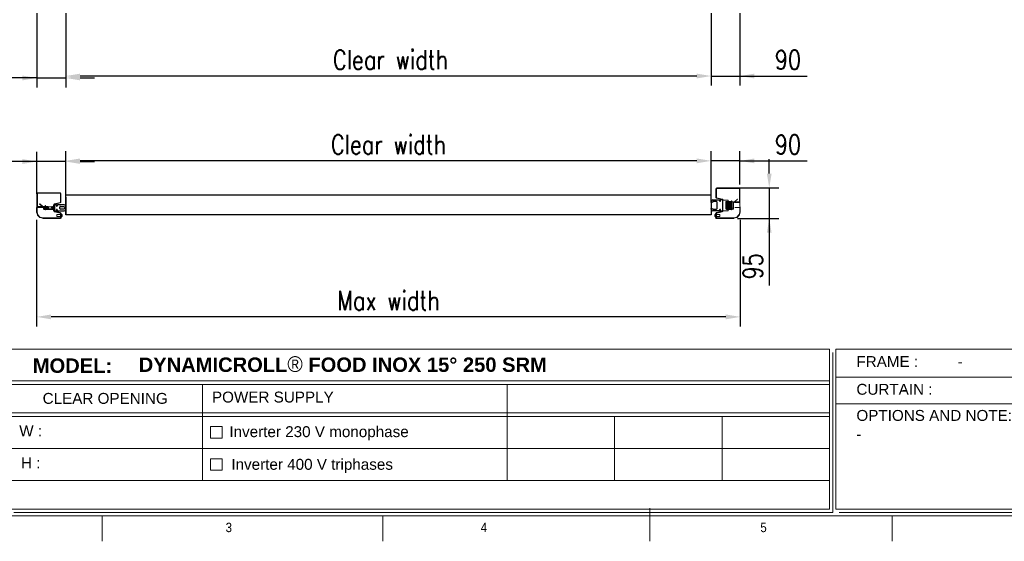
# Model space of a CAD drawing. Header units: millimetres. Extents: x 106533 to 120455, y 95328 to 100331.
# Tile 6 of 8: x 115044 to 118121, y 95529 to 97158. Entities that reach past the tile are written whole.
import ezdxf

# ---------------------------------------------------------------- set-up
doc = ezdxf.new("R2010")
doc.units = ezdxf.units.MM
doc.layers.add('Disegno', color=1, linetype='Continuous')
doc.layers.add('FORMAT', color=7, linetype='Continuous')
doc.styles.add('NYIP', font='romans.shx', dxfattribs={"width": 0.8})
doc.styles.add('SLDTEXTSTYLE0', font='GOTHIC.TTF', dxfattribs={"width": 0.913})
doc.styles.get("Standard").update_dxf_attribs({"font": 'arial.ttf'})
doc.dimstyles.new('STANDARD35', dxfattribs={"dimscale": 35, "dimtxt": 2, "dimasz": 1.5, "dimexe": 1, "dimexo": 1, "dimgap": 0.7, "dimtad": 1, "dimdec": 0, "dimdsep": 46, "dimtxsty": 'NYIP', "dimcen": 0, "dimclrd": 1, "dimclre": 1, "dimclrt": 2, "dimadec": 0, "dimazin": 0, "dimtfac": 1, "dimtdec": 0, "dimtix": 1, "dimtmove": 0, "dimatfit": 3, "dimfxl": 0, "dimtvp": 1, "dimtolj": 1, "dimtzin": 0, "dimarcsym": 0})

# ---------------------------------------------------------------- blocks, each defined once
blk = doc.blocks.new('A$C7C9C4F3F')
at = {"layer": 'FORMAT', "color": 7, "lineweight": 5}
for p, q in [((8295, 0), (8295, 258.3)), ((199.3, 199.3), (16199.3, 199.3)), ((4017.9, 199.3), (4017.9, 0)), ((6210.3, 0), (6210.3, 199.3)), ((10188.3, 0), (10188.3, 199.3))]:
    blk.add_line(p, q, dxfattribs=at)
at = {"color": 7, "lineweight": 5, "char_height": 73.8, "attachment_point": 1, "style": 'SLDTEXTSTYLE0'}
for s, insert in [('3', (4981.2, 145.3)), ('4', (6974.3, 145.3))]:
    blk.add_mtext(s, dxfattribs=dict(at, insert=insert))
at = {"layer": 'FORMAT', "color": 7, "lineweight": 5, "insert": (9158.6, 145.3), "char_height": 73.8, "attachment_point": 1, "style": 'SLDTEXTSTYLE0'}
blk.add_mtext('5', dxfattribs=at)
blk = doc.blocks.new('*D313')
at = {"color": 7, "lineweight": -2}
for p, q in [((117205.2, 97178.2), (117205.2, 96952.2)), ((117295.2, 97178.2), (117295.2, 96952.2)), ((117160.2, 96982.2), (117115.2, 96982.2)), ((117205.2, 96982.2), (117295.2, 96982.2)), ((117295.2, 96982.2), (117504.9, 96982.2)), ((117340.2, 96982.2), (117385.2, 96982.2))]:
    blk.add_line(p, q, dxfattribs=at)
at = {"color": 7}
for points in [[(117160.2, 96974.7), (117160.2, 96989.7), (117205.2, 96982.2)], [(117340.2, 96989.7), (117340.2, 96974.7), (117295.2, 96982.2)]]:
    blk.add_solid(points, dxfattribs=at)
at = {"layer": 'Defpoints', "color": 0}
for p in [(117205.2, 97208.2), (117295.2, 97208.2), (117295.2, 96982.2)]:
    blk.add_point(p, dxfattribs=at)
at = {"color": 7, "lineweight": 0, "insert": (117445.1, 97033.2), "char_height": 60, "attachment_point": 5, "style": 'NYIP'}
blk.add_mtext('\\A1;90', dxfattribs=at)
blk = doc.blocks.new('*D314')
at = {"color": 7, "lineweight": -2}
for p, q in [((115098.2, 97178.2), (115098.2, 96946.2)), ((115188.2, 97178.2), (115188.2, 96946.2)), ((115098.2, 96976.2), (114888.5, 96976.2)), ((115053.2, 96976.2), (115008.2, 96976.2)), ((115098.2, 96976.2), (115188.2, 96976.2)), ((115233.2, 96976.2), (115278.2, 96976.2))]:
    blk.add_line(p, q, dxfattribs=at)
at = {"color": 7}
for points in [[(115053.2, 96968.7), (115053.2, 96983.7), (115098.2, 96976.2)], [(115233.2, 96983.7), (115233.2, 96968.7), (115188.2, 96976.2)]]:
    blk.add_solid(points, dxfattribs=at)
at = {"layer": 'Defpoints', "color": 0}
for p in [(115098.2, 97208.2), (115188.2, 97208.2), (115188.2, 96976.2)]:
    blk.add_point(p, dxfattribs=at)
at = {"color": 7, "lineweight": 0, "insert": (114948.4, 97027.2), "char_height": 60, "attachment_point": 5, "style": 'NYIP'}
blk.add_mtext('\\A1;90', dxfattribs=at)
blk = doc.blocks.new('*D315')
at = {"color": 7, "lineweight": -2}
for p, q in [((115188.2, 97178.2), (115188.2, 96952.2)), ((117205.2, 97178.2), (117205.2, 96952.2)), ((117160.2, 96982.2), (115233.2, 96982.2))]:
    blk.add_line(p, q, dxfattribs=at)
at = {"color": 7}
for points in [[(115233.2, 96989.7), (115233.2, 96974.7), (115188.2, 96982.2)], [(117160.2, 96974.7), (117160.2, 96989.7), (117205.2, 96982.2)]]:
    blk.add_solid(points, dxfattribs=at)
at = {"layer": 'Defpoints', "color": 0}
for p in [(115188.2, 97208.2), (117205.2, 97208.2), (115188.2, 96982.2)]:
    blk.add_point(p, dxfattribs=at)
at = {"color": 7, "lineweight": 0, "insert": (116203.2, 97033.2), "char_height": 60, "attachment_point": 5, "style": 'NYIP'}
blk.add_mtext('\\A1;Clear width', dxfattribs=at)
blk = doc.blocks.new('*D321')
at = {"color": 7, "lineweight": -2}
for p, q in [((115188.2, 96602.8), (115188.2, 96747.3)), ((117205.2, 96619.1), (117205.2, 96747.3)), ((117160.2, 96717.3), (115233.2, 96717.3))]:
    blk.add_line(p, q, dxfattribs=at)
at = {"color": 7}
for points in [[(115233.2, 96724.8), (115233.2, 96709.8), (115188.2, 96717.3)], [(117160.2, 96709.8), (117160.2, 96724.8), (117205.2, 96717.3)]]:
    blk.add_solid(points, dxfattribs=at)
at = {"layer": 'Defpoints', "color": 0}
for p in [(115188.2, 96717.3), (117205.2, 96589.1), (115188.2, 96572.8)]:
    blk.add_point(p, dxfattribs=at)
at = {"color": 7, "lineweight": 0, "insert": (116196.7, 96768.3), "char_height": 60, "attachment_point": 5, "style": 'NYIP'}
blk.add_mtext('\\A1;Clear width', dxfattribs=at)
blk = doc.blocks.new('*D322')
at = {"color": 7, "lineweight": -2}
for p, q in [((117205.2, 96617.8), (117205.2, 96747.3)), ((117295.2, 96643.3), (117295.2, 96747.3)), ((117160.2, 96717.3), (117115.2, 96717.3)), ((117295.2, 96717.3), (117205.2, 96717.3)), ((117295.2, 96717.3), (117504.9, 96717.3)), ((117340.2, 96717.3), (117385.2, 96717.3))]:
    blk.add_line(p, q, dxfattribs=at)
at = {"color": 7}
for points in [[(117160.2, 96709.8), (117160.2, 96724.8), (117205.2, 96717.3)], [(117340.2, 96724.8), (117340.2, 96709.8), (117295.2, 96717.3)]]:
    blk.add_solid(points, dxfattribs=at)
at = {"layer": 'Defpoints', "color": 0}
for p in [(117205.2, 96717.3), (117295.2, 96613.3), (117205.2, 96587.8)]:
    blk.add_point(p, dxfattribs=at)
at = {"color": 7, "lineweight": 0, "insert": (117445.1, 96768.3), "char_height": 60, "attachment_point": 5, "style": 'NYIP'}
blk.add_mtext('\\A1;90', dxfattribs=at)
blk = doc.blocks.new('*D323')
at = {"color": 7, "lineweight": -2}
for p, q in [((117386.7, 96677.8), (117386.7, 96722.8)), ((117287.7, 96632.8), (117416.7, 96632.8)), ((117386.7, 96632.8), (117386.7, 96537.8)), ((117287.7, 96537.8), (117416.7, 96537.8)), ((117386.7, 96537.8), (117386.7, 96328.1)), ((117386.7, 96492.8), (117386.7, 96447.8))]:
    blk.add_line(p, q, dxfattribs=at)
at = {"color": 7}
for points in [[(117379.2, 96677.8), (117394.2, 96677.8), (117386.7, 96632.8)], [(117394.2, 96492.8), (117379.2, 96492.8), (117386.7, 96537.8)]]:
    blk.add_solid(points, dxfattribs=at)
at = {"layer": 'Defpoints', "color": 0}
for p in [(117257.7, 96632.8), (117257.7, 96537.8), (117386.7, 96537.8)]:
    blk.add_point(p, dxfattribs=at)
at = {"color": 7, "lineweight": 0, "insert": (117335.7, 96388), "char_height": 60, "attachment_point": 5, "rotation": 90, "style": 'NYIP'}
blk.add_mtext('\\A1;95', dxfattribs=at)
blk = doc.blocks.new('*D324')
at = {"color": 7, "lineweight": -2}
for p, q in [((115098.2, 96614.8), (115098.2, 96745.3)), ((115188.2, 96602.8), (115188.2, 96745.3)), ((115098.2, 96715.3), (114877.1, 96715.3)), ((115053.2, 96715.3), (115008.2, 96715.3)), ((115188.2, 96715.3), (115098.2, 96715.3)), ((115233.2, 96715.3), (115278.2, 96715.3))]:
    blk.add_line(p, q, dxfattribs=at)
at = {"color": 7}
for points in [[(115053.2, 96707.8), (115053.2, 96722.8), (115098.2, 96715.3)], [(115233.2, 96722.8), (115233.2, 96707.8), (115188.2, 96715.3)]]:
    blk.add_solid(points, dxfattribs=at)
at = {"layer": 'Defpoints', "color": 0}
for p in [(115098.2, 96715.3), (115098.2, 96584.8), (115188.2, 96572.8)]:
    blk.add_point(p, dxfattribs=at)
at = {"color": 7, "lineweight": 0, "insert": (114936.9, 96766.3), "char_height": 60, "attachment_point": 5, "style": 'NYIP'}
blk.add_mtext('\\A1;90', dxfattribs=at)
blk = doc.blocks.new('*D325')
at = {"color": 7, "lineweight": -2}
for p, q in [((115097.4, 96533), (115097.4, 96200.1)), ((117295.9, 96533), (117295.9, 96200.1)), ((117250.9, 96230.1), (115142.4, 96230.1))]:
    blk.add_line(p, q, dxfattribs=at)
at = {"color": 7}
for points in [[(115142.4, 96237.6), (115142.4, 96222.6), (115097.4, 96230.1)], [(117250.9, 96222.6), (117250.9, 96237.6), (117295.9, 96230.1)]]:
    blk.add_solid(points, dxfattribs=at)
at = {"layer": 'Defpoints', "color": 0}
for p in [(115097.4, 96563), (117295.9, 96563), (115097.4, 96230.1)]:
    blk.add_point(p, dxfattribs=at)
at = {"color": 7, "lineweight": 0, "insert": (116196.7, 96281.1), "char_height": 60, "attachment_point": 5, "style": 'NYIP'}
blk.add_mtext('\\A1;Max width', dxfattribs=at)

msp = doc.modelspace()

# ---------------------------------------------------------------- linework, layer by layer
for p, q in [((117205.2, 96610), (115188.2, 96610)), ((117205.2, 96587.8), (117205.2, 96618.9)), ((115188.2, 96548.3), (115188.2, 96603.9)), ((115188.2, 96603.9), (115188.2, 96548.3)), ((117205.2, 96590.3), (117205.2, 96548.3)), ((117205.2, 96548.3), (115188.2, 96548.3))]:
    msp.add_line(p, q)
at = {"lineweight": 5}
for p, q in [((115015.4, 96129.6), (117574.6, 96129.6)), ((117574.6, 96129.6), (117574.6, 95629.6)), ((117584.9, 96119.3), (117584.9, 95619.3)), ((117595.2, 96129.6), (120154.5, 96129.6)), ((117595.2, 96129.6), (117595.2, 95629.6)), ((115015.4, 96030.3), (117574.6, 96030.3)), ((117597.2, 96042.1), (119185.4, 96042.1)), ((115015.4, 96019.3), (117574.6, 96019.3)), ((115615.6, 96019.3), (115615.6, 95719.3)), ((116567.3, 96019.3), (116567.3, 95719.3)), ((117597.2, 95958.2), (119185.4, 95958.2)), ((115015.4, 95930.3), (117574.6, 95930.3)), ((115015.4, 95919.3), (117574.6, 95919.3)), ((116903.3, 95919.3), (116903.3, 95719.3)), ((117239.3, 95919.3), (117239.3, 95719.3)), ((115640.7, 95887.3), (115676.7, 95887.3)), ((115640.7, 95851.3), (115640.7, 95887.3)), ((115676.7, 95887.3), (115676.7, 95851.3)), ((115676.7, 95851.3), (115640.7, 95851.3)), ((115015.4, 95819.3), (117574.6, 95819.3)), ((115640.7, 95787.3), (115676.7, 95787.3)), ((115640.7, 95751.3), (115640.7, 95787.3)), ((115676.7, 95787.3), (115676.7, 95751.3)), ((115676.7, 95751.3), (115640.7, 95751.3)), ((115015.4, 95719.3), (117574.6, 95719.3)), ((115015.4, 95629.6), (117574.6, 95629.6)), ((117595.2, 95629.6), (120154.5, 95629.6)), ((115025.7, 95619.3), (117584.9, 95619.3)), ((117584.9, 95619.3), (116365.3, 95619.3)), ((116375.6, 95619.3), (117584.9, 95619.3)), ((117605.6, 95619.3), (120164.8, 95619.3))]:
    msp.add_line(p, q, dxfattribs=at)
at = {"layer": 'Disegno', "color": 7, "linetype": 'Continuous', "lineweight": 15}
for p, q in [((115098.2, 96575.3), (115098.2, 96615.3)), ((115099.7, 96575.3), (115099.7, 96615.3)), ((115100.7, 96617.8), (115170.7, 96617.8)), ((115100.7, 96616.3), (115170.7, 96616.3)), ((115171.7, 96615.3), (115171.7, 96588.4)), ((115173.2, 96615.3), (115173.2, 96588.4)), ((117220.2, 96630.3), (117220.2, 96603.4)), ((117221.7, 96630.3), (117221.7, 96603.4)), ((117292.7, 96632.8), (117222.7, 96632.8)), ((117292.7, 96631.3), (117222.7, 96631.3)), ((117293.7, 96590.3), (117293.7, 96630.3)), ((117295.2, 96590.3), (117295.2, 96630.3)), ((115106.3, 96582.2), (115107.1, 96583.1)), ((115115.3, 96574.6), (115106.3, 96582.2)), ((115116.1, 96575.5), (115107.1, 96583.1)), ((115150.1, 96579.9), (115151.7, 96579.9)), ((115150.1, 96579.9), (115150.1, 96561.8)), ((115151.7, 96580.7), (115151.7, 96561)), ((115153.2, 96580.7), (115153.2, 96561)), ((115171, 96587.4), (115153.6, 96583.1)), ((115171.3, 96586), (115154, 96581.6)), ((117222.1, 96601), (117239.5, 96596.6)), ((117222.5, 96602.4), (117239.8, 96598.1)), ((117240.2, 96595.7), (117240.2, 96561)), ((117241.7, 96595.7), (117241.7, 96561)), ((117258.3, 96594.9), (117241.7, 96594.9)), ((117253.9, 96588.9), (117251.9, 96588.9)), ((117256.9, 96588.9), (117254.9, 96588.9)), ((117259.9, 96588.9), (117257.9, 96588.9)), ((117258.3, 96594.9), (117258.3, 96561.8)), ((117258.7, 96588.3), (117258.3, 96588.9)), ((117258.3, 96588.9), (117258.3, 96588.9)), ((117258.3, 96588.9), (117258.3, 96570.8)), ((117259, 96588.6), (117258.5, 96588.6)), ((117259.1, 96588.9), (117258.7, 96588.3)), ((117258.7, 96588.3), (117258.7, 96570.8)), ((117259.4, 96588.9), (117259.1, 96588.9)), ((117259.1, 96588.9), (117259.1, 96570.8)), ((117259.7, 96588.3), (117259.4, 96588.9)), ((117259.4, 96588.9), (117259.4, 96570.8)), ((117259.9, 96588.5), (117259.7, 96588.3)), ((117259.7, 96588.3), (117259.7, 96570.8)), ((117260.1, 96588.9), (117260.1, 96570.8)), ((117262.8, 96588.9), (117260.8, 96588.9)), ((117262.9, 96588.9), (117260.9, 96588.9)), ((117265.8, 96588.9), (117263.8, 96588.9)), ((117265.9, 96588.9), (117263.9, 96588.9)), ((117268.3, 96588.9), (117266.9, 96588.9)), ((117268.3, 96592.1), (117268.3, 96564.6)), ((117270.2, 96590), (117269.3, 96592.3)), ((117269.3, 96592.3), (117269.3, 96564.4)), ((117270.1, 96589.9), (117274.7, 96589.9)), ((117274.7, 96589.9), (117275.1, 96587.9)), ((117275.1, 96589.9), (117274.7, 96589.9)), ((117275.1, 96587.9), (117275.1, 96589.9)), ((117275.1, 96568.8), (117275.1, 96587.9)), ((117278.1, 96589.6), (117287.1, 96597.2)), ((117293.8, 96587.8), (117278.8, 96587.8)), ((117280.2, 96587.8), (117280.2, 96589.3)), ((117280.2, 96589.3), (117292.7, 96589.3)), ((117280.2, 96587.8), (117292.7, 96587.8)), ((117287.1, 96597.2), (117286.4, 96598.1)), ((117296, 96558.1), (117295.2, 96590.3)), ((115097.4, 96558.1), (115097.4, 96570.6)), ((115100, 96548.4), (115097.5, 96557.6)), ((115098.6, 96558.1), (115098.6, 96570.6)), ((115101.1, 96548.7), (115098.7, 96557.9)), ((115099.6, 96572.8), (115114.7, 96572.8)), ((115099.6, 96571.6), (115114.7, 96571.6)), ((115113.2, 96574.3), (115100.7, 96574.3)), ((115113.2, 96572.8), (115100.7, 96572.8)), ((115107.9, 96541.8), (115101.4, 96548.3)), ((115113.2, 96572.8), (115113.2, 96574.3)), ((115118.8, 96574.9), (115118.4, 96572.9)), ((115118.4, 96574.9), (115118.8, 96574.9)), ((115118.4, 96572.9), (115118.4, 96574.9)), ((115118.4, 96568.8), (115118.4, 96572.9)), ((115118.8, 96570.8), (115118.4, 96568.8)), ((115118.4, 96566.8), (115118.4, 96568.8)), ((115118.8, 96566.8), (115118.4, 96566.8)), ((115123.4, 96574.9), (115118.8, 96574.9)), ((115123.4, 96570.8), (115118.8, 96570.8)), ((115123.4, 96566.8), (115118.8, 96566.8)), ((115133.6, 96573.9), (115120.6, 96573.9)), ((115122.9, 96567.8), (115120.9, 96567.8)), ((115121.6, 96573.9), (115123.6, 96573.9)), ((115123.3, 96575), (115124.1, 96577.3)), ((115124.1, 96564.4), (115123.3, 96566.7)), ((115123.5, 96570.8), (115123.4, 96570.8)), ((115123.4, 96566.8), (115123.5, 96566.8)), ((115125.9, 96567.8), (115123.9, 96567.8)), ((115124.1, 96577.3), (115124.1, 96564.4)), ((115124.6, 96573.9), (115126.6, 96573.9)), ((115125.2, 96577.1), (115125.2, 96564.6)), ((115125.2, 96573.9), (115126.6, 96573.9)), ((115125.8, 96567.8), (115125.2, 96567.8)), ((115128.9, 96567.8), (115126.9, 96567.8)), ((115128.9, 96567.8), (115126.9, 96567.8)), ((115127.6, 96573.9), (115129.6, 96573.9)), ((115127.6, 96573.9), (115144.6, 96573.9)), ((115131.9, 96567.8), (115129.9, 96567.8)), ((115130.6, 96573.9), (115132.6, 96573.9)), ((115134.9, 96567.8), (115132.9, 96567.8)), ((115146.9, 96567.8), (115144.9, 96567.8)), ((115145.6, 96573.9), (115147.6, 96573.9)), ((115148.3, 96567.8), (115147.9, 96567.8)), ((115148.3, 96573.9), (115148.3, 96570.8)), ((115148.3, 96570.8), (115148.3, 96567.8)), ((115148.7, 96568.4), (115148.3, 96567.8)), ((115148.6, 96573.5), (115148.7, 96573.3)), ((115148.7, 96573.3), (115149.1, 96573.9)), ((115148.7, 96573.3), (115148.7, 96570.8)), ((115148.7, 96570.8), (115148.7, 96568.4)), ((115149.1, 96567.8), (115148.7, 96568.4)), ((115149.1, 96573.9), (115149.3, 96573.9)), ((115149.1, 96573.9), (115149.1, 96570.8)), ((115149.1, 96570.8), (115149.1, 96567.8)), ((115149.3, 96567.8), (115149.1, 96567.8)), ((115149.3, 96573.9), (115149.7, 96573.3)), ((115149.3, 96573.9), (115149.3, 96570.8)), ((115149.3, 96570.8), (115149.3, 96567.8)), ((115149.7, 96568.4), (115149.3, 96567.8)), ((115149.5, 96573.6), (115149.9, 96573.6)), ((115149.7, 96573.3), (115150.1, 96573.9)), ((115149.7, 96573.3), (115149.7, 96570.8)), ((115149.7, 96570.8), (115149.7, 96568.4)), ((115149.9, 96568.1), (115149.7, 96568.4)), ((115149.8, 96568.2), (115149.9, 96567.8)), ((115150.1, 96573.9), (115150.1, 96573.9)), ((115150.1, 96573.9), (115150.1, 96570.8)), ((115150.1, 96567.8), (115150.1, 96567.8)), ((115151.7, 96561.8), (115150.1, 96561.8)), ((115153.6, 96558.5), (115171, 96554.2)), ((115154, 96560), (115171.3, 96555.7)), ((115160.8, 96549.7), (115160.8, 96543.5)), ((115161, 96549.9), (115171.7, 96549.9)), ((115161, 96543.4), (115161, 96549.9)), ((115171.7, 96553.2), (115171.7, 96540.8)), ((115173.2, 96553.2), (115174.4, 96553.2)), ((115173.2, 96553.2), (115173.2, 96540)), ((115174.4, 96553.2), (115174.4, 96540)), ((115174.4, 96551.1), (115174.8, 96551.1)), ((115174.8, 96542.2), (115174.8, 96551.1)), ((115177, 96544.4), (115177, 96548.9)), ((117216.4, 96544.4), (117216.4, 96548.9)), ((117219, 96551.1), (117218.7, 96551.1)), ((117218.7, 96542.2), (117218.7, 96551.1)), ((117220.2, 96553.2), (117219, 96553.2)), ((117219, 96553.2), (117219, 96540)), ((117220.2, 96553.2), (117220.2, 96540)), ((117221.7, 96553.2), (117221.7, 96540.8)), ((117232.5, 96549.9), (117221.7, 96549.9)), ((117239.5, 96560), (117222.1, 96555.7)), ((117239.8, 96558.5), (117222.5, 96554.2)), ((117232.5, 96543.4), (117232.5, 96549.9)), ((117232.7, 96549.7), (117232.7, 96543.5)), ((117241.7, 96561.8), (117258.3, 96561.8)), ((117264.6, 96567.8), (117251.6, 96567.8)), ((117252.6, 96567.8), (117254.6, 96567.8)), ((117255.6, 96567.8), (117257.6, 96567.8)), ((117258.3, 96567.8), (117258.3, 96567.8)), ((117258.5, 96568.1), (117258.7, 96568.4)), ((117258.6, 96568.2), (117258.6, 96567.8)), ((117258.6, 96567.8), (117260.6, 96567.8)), ((117258.7, 96570.8), (117258.7, 96568.4)), ((117258.7, 96568.4), (117259.1, 96567.8)), ((117259.1, 96570.8), (117259.1, 96567.8)), ((117259.1, 96567.8), (117259.4, 96567.8)), ((117259.4, 96570.8), (117259.4, 96567.8)), ((117259.4, 96567.8), (117259.7, 96568.4)), ((117259.7, 96570.8), (117259.7, 96568.4)), ((117259.7, 96568.4), (117260.1, 96567.8)), ((117260.1, 96570.8), (117260.1, 96567.8)), ((117260.1, 96567.8), (117260.6, 96567.8)), ((117261.6, 96567.8), (117263.6, 96567.8)), ((117261.6, 96567.8), (117263.6, 96567.8)), ((117264.6, 96567.8), (117266.6, 96567.8)), ((117267.6, 96567.8), (117268.3, 96567.8)), ((117269.3, 96564.4), (117270.2, 96566.7)), ((117270, 96570.8), (117270.1, 96570.8)), ((117270.1, 96566.8), (117270, 96566.8)), ((117270.1, 96570.8), (117274.7, 96570.8)), ((117270.1, 96566.8), (117274.7, 96566.8)), ((117274.7, 96570.8), (117275.1, 96568.8)), ((117274.7, 96566.8), (117275.1, 96566.8)), ((117275.1, 96566.8), (117275.1, 96568.8)), ((117293.8, 96571.6), (117278.8, 96571.6)), ((117285.6, 96541.8), (117292.1, 96548.3)), ((117292.3, 96548.7), (117294.8, 96557.9)), ((117293.5, 96548.4), (117296, 96557.6)), ((117294.8, 96558.1), (117294.8, 96570.6)), ((115107, 96540.9), (115100.5, 96547.4)), ((115117.2, 96537.9), (115108, 96540.4)), ((115117.5, 96539.1), (115108.3, 96541.5)), ((115172.2, 96539), (115117.7, 96539)), ((115172.2, 96537.8), (115117.7, 96537.8)), ((115171.7, 96543.4), (115161, 96543.4)), ((115171.7, 96540.8), (115173.2, 96540.8)), ((115174.8, 96542.2), (115174.4, 96542.2)), ((117218.7, 96542.2), (117219, 96542.2)), ((117221.7, 96540.8), (117220.2, 96540.8)), ((117221.2, 96539), (117275.7, 96539)), ((117221.2, 96537.8), (117275.7, 96537.8)), ((117221.7, 96543.4), (117232.5, 96543.4)), ((117276, 96539.1), (117285.1, 96541.5)), ((117276.3, 96537.9), (117285.5, 96540.4)), ((117286.4, 96540.9), (117292.9, 96547.4))]:
    msp.add_line(p, q, dxfattribs=at)
at = {"layer": 'Disegno', "color": 7}
for p, q in [((115153.2, 96580.3), (115153.2, 96561.3)), ((115158.2, 96581.3), (115154.2, 96581.3)), ((115159.2, 96577.2), (115159.2, 96580.3)), ((115161.9, 96579.3), (115161.9, 96577.2)), ((115183.2, 96580.3), (115162.9, 96580.3)), ((117205.2, 96587.8), (117205.2, 96590.3)), ((117209.3, 96587.8), (117205.2, 96587.8)), ((117210.3, 96590.2), (117209.3, 96587.8)), ((117210.2, 96595.3), (117230.5, 96595.3)), ((117221.8, 96590.2), (117210.3, 96590.2)), ((117223.8, 96568.5), (117223.8, 96588.2)), ((117231.5, 96594.3), (117231.5, 96592.2)), ((117234.2, 96592.2), (117234.2, 96595.3)), ((117235.2, 96596.3), (117239.2, 96596.3)), ((117240.2, 96595.3), (117240.2, 96561.3)), ((115154.2, 96560.3), (115158.2, 96560.3)), ((115159.2, 96561.3), (115159.2, 96564.5)), ((115161.9, 96564.5), (115161.9, 96562.3)), ((115162.9, 96561.3), (115183.2, 96561.3)), ((115169.6, 96568.5), (115169.6, 96573.2)), ((115171.6, 96575.2), (115183.1, 96575.2)), ((115183.1, 96566.5), (115171.6, 96566.5)), ((115183.1, 96575.2), (115184.1, 96572.8)), ((115184.1, 96568.8), (115183.1, 96566.5)), ((115184.1, 96572.8), (115188.2, 96572.8)), ((115188.2, 96568.8), (115184.1, 96568.8)), ((115188.2, 96572.8), (115188.2, 96575.3)), ((115188.2, 96566.3), (115188.2, 96568.8)), ((117205.2, 96568.8), (117209.3, 96568.8)), ((117205.2, 96566.3), (117205.2, 96568.8)), ((117209.3, 96568.8), (117210.3, 96566.5)), ((117230.5, 96561.3), (117210.2, 96561.3)), ((117210.3, 96566.5), (117221.8, 96566.5)), ((117231.5, 96564.5), (117231.5, 96562.3)), ((117234.2, 96561.3), (117234.2, 96564.5)), ((117239.2, 96560.3), (117235.2, 96560.3))]:
    msp.add_line(p, q, dxfattribs=at)
at = {"layer": 'Disegno', "color": 7, "linetype": 'Continuous', "lineweight": 15, "flags": 128}
for points in [[(117252.9, 96565.9), (117252.9, 96565.9), (117252.8, 96566.2), (117252.7, 96566.9), (117252.6, 96567.9), (117252.4, 96569.1), (117252.3, 96570.4), (117252.1, 96571.8), (117252, 96587.9), (117251.9, 96588.9), (117251.7, 96589.5), (117251.4, 96589.9), (117251.3, 96590), (117251.1, 96590), (117251, 96590), (117265.8, 96590), (117265.6, 96589.7), (117265.3, 96588.9)], [(117265.8, 96589.1), (117265.8, 96589.1), (117265.8, 96588.8), (117251, 96588.1), (117251.1, 96572.2), (117251.2, 96571.1), (117251.4, 96569.8), (117251.5, 96568.5), (117251.6, 96567.4), (117251.8, 96566.5), (117252, 96565.4), (117252.2, 96565.1), (117252.4, 96565), (117252.7, 96565), (117253, 96565.2), (117253.3, 96565.9), (117253.4, 96566.5), (117253.5, 96567.3), (117253.6, 96567.8)], [(117255.9, 96565.9), (117255.9, 96565.9), (117255.9, 96565.9), (117255.8, 96566.3), (117255.7, 96567.1), (117255.6, 96568), (117255.4, 96569.2), (117255.3, 96570.5), (117255.2, 96571.8), (117255, 96587.8), (117254.9, 96588.7), (117254.8, 96589.3), (117254.4, 96590), (117254.2, 96590), (117253.8, 96590), (117253.5, 96589.5), (117253.3, 96588.9)], [(117253.8, 96589.1), (117253.8, 96589.1), (117253.8, 96588.9), (117254, 96588.3), (117254.1, 96572.3), (117254.2, 96571.2), (117254.4, 96569.8), (117254.5, 96568.5), (117254.7, 96567.3), (117254.8, 96566.3), (117255, 96565.6), (117255.2, 96565.2), (117255.4, 96565.1), (117255.5, 96565), (117255.7, 96565), (117255.8, 96565.1), (117256.1, 96565.3), (117256.3, 96565.7), (117256.4, 96566.4), (117256.6, 96567.5), (117256.6, 96567.8)], [(117258.9, 96565.9), (117258.9, 96565.9), (117258.9, 96566.2), (117258.7, 96566.8), (117258.6, 96567.9), (117258.4, 96569.2), (117258.3, 96570.5), (117258.2, 96571.8), (117258, 96587.9), (117257.9, 96588.7), (117257.8, 96589.3), (117257.6, 96589.7), (117257.5, 96589.9), (117257.2, 96590), (117256.9, 96590), (117256.8, 96589.9), (117256.6, 96589.7), (117256.3, 96588.9)], [(117256.8, 96589.2), (117256.8, 96589.2), (117256.9, 96588.9), (117257, 96588.1), (117257.1, 96572.1), (117257.3, 96570.8), (117257.4, 96569.5), (117257.5, 96568.2), (117257.7, 96567.2), (117257.8, 96566.4), (117258.1, 96565.3), (117258.3, 96565.1), (117258.7, 96565), (117258.9, 96565.1), (117259.1, 96565.2), (117259.4, 96566.2), (117259.5, 96567), (117259.6, 96567.8)], [(117261.9, 96565.9), (117261.9, 96565.9), (117261.9, 96566), (117261.9, 96566.2), (117261.8, 96566.7), (117261.6, 96567.5), (117261.5, 96568.5), (117261.4, 96569.7), (117261.3, 96571), (117261.1, 96572.2), (117261, 96588.3), (117260.8, 96589.1), (117260.4, 96589.9), (117260.2, 96590), (117260, 96590), (117259.7, 96589.9), (117259.6, 96589.7), (117259.3, 96588.9)], [(117261.9, 96565.9), (117261.9, 96565.9), (117261.8, 96566), (117261.8, 96566.5), (117261.6, 96567.2), (117261.5, 96568), (117261.4, 96569.2), (117261.3, 96570.4), (117261.1, 96571.7), (117261, 96587.9), (117260.8, 96588.8), (117260.7, 96589.4), (117260.5, 96589.8), (117260.4, 96589.9), (117260.2, 96590), (117259.9, 96590), (117259.7, 96589.9), (117259.5, 96589.5), (117259.3, 96589), (117259.3, 96588.8)], [(117259.8, 96589.1), (117259.8, 96589.1), (117259.8, 96588.9), (117259.9, 96588.5), (117260, 96587.8), (117260.1, 96571.8), (117260.2, 96570.7), (117260.4, 96569.4), (117260.5, 96568.1), (117260.7, 96567), (117260.8, 96566.1), (117261, 96565.5), (117261.2, 96565.2), (117261.3, 96565.1), (117261.6, 96565), (117261.8, 96565.1), (117262, 96565.2), (117262.2, 96565.6), (117262.3, 96566.2), (117262.5, 96567), (117262.6, 96567.8)], [(117259.8, 96589.1), (117259.8, 96589.1), (117259.8, 96589), (117259.9, 96588.6), (117260, 96588), (117260.1, 96572.1), (117260.3, 96571), (117260.4, 96569.7), (117260.5, 96568.4), (117260.7, 96567.3), (117260.8, 96566.3), (117261.1, 96565.3), (117261.3, 96565.1), (117261.5, 96565), (117261.8, 96565), (117262, 96565.2), (117262.4, 96566), (117262.5, 96566.8), (117262.6, 96567.7), (117262.6, 96567.8)], [(117264.9, 96565.9), (117264.9, 96565.9), (117264.8, 96566.2), (117264.7, 96567), (117264.5, 96568.1), (117264.4, 96569.4), (117264.3, 96570.7), (117264.1, 96571.9), (117264, 96587.9), (117263.8, 96589.3), (117263.5, 96589.8), (117263.3, 96590), (117262.9, 96590), (117262.6, 96589.8), (117262.4, 96589.4), (117262.3, 96588.9)], [(117264.9, 96565.9), (117264.9, 96566), (117264.8, 96566.5), (117264.7, 96567.5), (117264.5, 96568.6), (117264.4, 96569.9), (117264.2, 96571.2), (117264.1, 96572.3), (117264, 96588.3), (117263.9, 96589), (117263.7, 96589.5), (117263.4, 96590), (117263, 96590), (117262.8, 96589.9), (117262.6, 96589.6), (117262.4, 96588.9)], [(117262.8, 96589.1), (117262.8, 96589), (117262.9, 96588.4), (117263.1, 96572.4), (117263.2, 96571.2), (117263.4, 96569.8), (117263.5, 96568.5), (117263.6, 96567.4), (117263.7, 96566.5), (117264, 96565.4), (117264.1, 96565.2), (117264.4, 96565.1), (117264.6, 96565), (117264.9, 96565.1), (117265.2, 96565.6), (117265.4, 96566.3), (117265.5, 96567.3), (117265.6, 96567.8)], [(117262.8, 96589.1), (117262.8, 96589), (117262.9, 96588.6), (117263.1, 96587.7), (117263.2, 96571.5), (117263.4, 96570.2), (117263.5, 96568.8), (117263.6, 96567.6), (117263.8, 96566.7), (117263.9, 96566), (117264, 96565.6), (117264.3, 96565.1), (117264.6, 96565), (117264.8, 96565), (117265.1, 96565.2), (117265.4, 96566.1), (117265.5, 96567), (117265.6, 96567.8)], [(117267.9, 96565.9), (117267.9, 96565.9), (117267.9, 96566), (117267.8, 96566.5), (117267.7, 96567.3), (117267.6, 96568.3), (117267.4, 96569.6), (117267.3, 96571), (117267.1, 96572.3), (117267, 96588.3), (117266.8, 96589.2), (117266.6, 96589.7), (117266.3, 96590), (117266.2, 96590), (117266, 96590), (117265.7, 96589.9), (117265.4, 96589), (117265.4, 96588.9)], [(117265.8, 96589.1), (117265.8, 96589.2), (117265.9, 96588.9), (117266, 96588.3), (117266.1, 96572.4), (117266.2, 96571.4), (117266.4, 96570.1), (117266.5, 96568.8), (117266.6, 96567.7), (117266.8, 96566.7), (117266.9, 96565.9), (117267.2, 96565.2), (117267.4, 96565.1), (117267.6, 96565), (117267.9, 96565.1), (117268.1, 96565.3), (117268.3, 96565.8)], [(117270, 96589.9), (117270, 96589.9), (117270.1, 96589.9), (117270.1, 96589.9)], [(117270.1, 96589.9), (117270.3, 96587.9), (117270.1, 96570.8)], [(117275.1, 96587.9), (117275.1, 96587.7), (117274.7, 96570.8)], [(115118.4, 96572.9), (115118.4, 96572.7), (115118.8, 96570.8)], [(115118.4, 96568.8), (115118.4, 96568.7), (115118.8, 96566.8)], [(115134.6, 96565.9), (115134.6, 96565.9), (115134.6, 96566.2), (115134.7, 96566.8), (115134.9, 96567.9), (115135, 96569.2), (115135.2, 96570.5), (115120.3, 96571.8), (115120.4, 96572.9), (115120.5, 96573.7), (115120.7, 96574.3), (115120.8, 96574.7), (115121, 96574.9), (115121.3, 96575), (115121.5, 96575), (115121.7, 96574.9), (115121.9, 96574.7), (115122.1, 96573.9)], [(115121.7, 96574.2), (115121.7, 96574.2), (115121.6, 96573.9), (115121.5, 96573.1), (115121.3, 96572.1), (115121.2, 96570.8), (115121, 96569.5), (115120.9, 96568.2), (115120.8, 96567.2), (115120.7, 96566.4), (115120.3, 96565.3), (115135.1, 96565.1), (115134.8, 96565), (115134.6, 96565.1), (115134.4, 96565.2), (115134.1, 96566.2), (115134, 96567), (115133.9, 96567.8)], [(115124.7, 96574.1), (115124.7, 96574.1), (115124.6, 96573.9), (115124.5, 96573.3), (115124.4, 96572.3), (115124.2, 96571.2), (115124.1, 96569.8), (115123.9, 96568.5), (115123.8, 96567.3), (115123.7, 96566.3), (115123.5, 96565.6), (115123.2, 96565.2), (115123.1, 96565.1), (115122.9, 96565), (115122.8, 96565), (115122.6, 96565.1), (115122.4, 96565.3), (115122.2, 96565.7), (115122, 96566.4), (115121.9, 96567.5), (115121.9, 96567.8)], [(115122.5, 96565.9), (115122.5, 96565.9), (115122.6, 96565.9), (115122.7, 96566.3), (115122.8, 96567.1), (115122.9, 96568), (115123, 96569.2), (115123.2, 96570.5), (115123.3, 96571.8), (115123.4, 96572.8), (115123.6, 96573.7), (115123.7, 96574.3), (115124.1, 96575), (115124.3, 96575), (115124.6, 96575), (115125, 96574.5), (115125.1, 96573.9)], [(115123.4, 96574.9), (115123.2, 96572.9), (115123.4, 96570.8)], [(115123.4, 96570.8), (115123.2, 96568.9), (115123.4, 96566.8)], [(115123.5, 96574.9), (115123.5, 96574.9), (115123.3, 96574.9), (115123.4, 96574.9)], [(115127.7, 96574.1), (115127.7, 96574.1), (115127.6, 96573.8), (115127.5, 96573.1), (115127.4, 96572.2), (115127.2, 96571.1), (115127.1, 96569.8), (115127, 96568.5), (115126.8, 96567.4), (115126.7, 96566.5), (115126.4, 96565.4), (115126.2, 96565.1), (115126, 96565), (115125.7, 96565), (115125.4, 96565.2), (115125.1, 96565.9), (115125, 96566.5), (115124.9, 96567.3), (115124.9, 96567.8)], [(115127.7, 96574.1), (115127.7, 96574.2), (115127.6, 96573.9), (115127.5, 96573.3), (115127.4, 96572.4), (115127.2, 96571.4), (115127.1, 96570.1), (115127, 96568.8), (115126.8, 96567.7), (115126.7, 96566.7), (115126.6, 96565.9), (115126.3, 96565.2), (115126.1, 96565.1), (115125.9, 96565), (115125.5, 96565.1), (115125.3, 96565.3), (115125.2, 96565.8)], [(115125.5, 96565.9), (115125.5, 96565.9), (115125.6, 96566), (115125.7, 96566.5), (115125.8, 96567.3), (115125.9, 96568.3), (115126, 96569.6), (115126.2, 96571), (115126.3, 96572.3), (115126.5, 96573.3), (115126.6, 96574.2), (115126.8, 96574.7), (115127.1, 96575), (115127.3, 96575), (115127.4, 96575), (115127.7, 96574.9), (115128.1, 96574), (115128.1, 96573.9)], [(115125.6, 96565.9), (115125.6, 96565.9), (115125.6, 96566.2), (115125.8, 96566.9), (115125.9, 96567.9), (115126, 96569.1), (115126.2, 96570.4), (115126.3, 96571.8), (115126.5, 96572.9), (115126.6, 96573.9), (115126.8, 96574.5), (115127, 96574.9), (115127.2, 96575), (115127.3, 96575), (115127.5, 96575), (115127.6, 96575), (115127.9, 96574.7), (115128.1, 96573.9)], [(115130.6, 96574.1), (115130.6, 96574), (115130.5, 96573.6), (115130.4, 96572.7), (115130.3, 96571.5), (115130.1, 96570.2), (115130, 96568.8), (115129.8, 96567.6), (115129.7, 96566.7), (115129.6, 96566), (115129.5, 96565.6), (115129.2, 96565.1), (115128.9, 96565), (115128.7, 96565), (115128.4, 96565.2), (115128.1, 96566.1), (115127.9, 96567), (115127.8, 96567.8)], [(115145.7, 96574.1), (115145.7, 96574), (115145.5, 96573.4), (115145.4, 96572.4), (115145.3, 96571.2), (115145.1, 96569.8), (115145, 96568.5), (115144.8, 96567.4), (115144.7, 96566.5), (115144.4, 96565.4), (115144.3, 96565.2), (115144.1, 96565.1), (115128.8, 96565), (115128.6, 96565.1), (115128.2, 96565.6), (115128.1, 96566.3), (115127.9, 96567.3), (115127.9, 96567.8)], [(115128.5, 96565.9), (115128.6, 96566), (115128.7, 96566.5), (115128.8, 96567.5), (115128.9, 96568.6), (115129.1, 96569.9), (115129.2, 96571.2), (115129.4, 96572.3), (115129.5, 96573.3), (115129.6, 96574), (115129.8, 96574.5), (115130.1, 96575), (115130.4, 96575), (115130.7, 96574.9), (115130.9, 96574.6), (115131.1, 96573.9)], [(115128.6, 96565.9), (115128.6, 96565.9), (115128.6, 96566.2), (115128.8, 96567), (115128.9, 96568.1), (115144.1, 96569.4), (115144.2, 96570.7), (115144.3, 96571.9), (115144.5, 96572.9), (115144.7, 96574.3), (115144.9, 96574.8), (115145.2, 96575), (115145.5, 96575), (115145.9, 96574.8), (115146, 96574.4), (115146.2, 96573.9)], [(115133.7, 96574.1), (115133.7, 96574.1), (115133.7, 96574), (115133.6, 96573.6), (115133.5, 96573), (115133.3, 96572.1), (115133.2, 96571), (115133.1, 96569.7), (115132.9, 96568.4), (115132.8, 96567.3), (115132.7, 96566.3), (115132.3, 96565.3), (115132.2, 96565.1), (115132, 96565), (115131.7, 96565), (115131.5, 96565.2), (115131.1, 96566), (115131, 96566.8), (115130.9, 96567.7), (115130.8, 96567.8)], [(115131.6, 96565.9), (115131.6, 96565.9), (115131.6, 96566), (115131.6, 96566.2), (115131.7, 96566.7), (115131.8, 96567.5), (115131.9, 96568.5), (115132.1, 96569.7), (115132.2, 96571), (115132.4, 96572.2), (115132.5, 96573.3), (115132.6, 96574.1), (115133, 96574.9), (115133.2, 96575), (115133.5, 96575), (115133.7, 96574.9), (115133.9, 96574.7), (115134.1, 96573.9)], [(115148.7, 96574.1), (115148.7, 96574.1), (115148.7, 96573.9), (115148.6, 96573.5), (115148.4, 96572.8), (115148.3, 96571.8), (115148.2, 96570.7), (115148.1, 96569.4), (115147.9, 96568.1), (115147.8, 96567), (115147.6, 96566.1), (115147.5, 96565.5), (115147.3, 96565.2), (115147.1, 96565.1), (115146.9, 96565), (115146.6, 96565.1), (115146.4, 96565.2), (115146.3, 96565.6), (115146.1, 96566.2), (115146, 96567), (115145.9, 96567.8)], [(115146.6, 96565.9), (115146.6, 96565.9), (115146.6, 96566), (115146.7, 96566.5), (115146.8, 96567.2), (115146.9, 96568), (115147, 96569.2), (115147.2, 96570.4), (115147.3, 96571.7), (115147.5, 96572.9), (115147.6, 96573.8), (115147.8, 96574.4), (115147.9, 96574.8), (115148.1, 96574.9), (115148.3, 96575), (115148.6, 96575), (115148.8, 96574.9), (115149, 96574.5), (115149.1, 96574), (115149.2, 96573.8)], [(115150.1, 96565.1), (115150, 96565), (115149.7, 96565), (115149.4, 96565.3), (115149.2, 96565.7), (115149.1, 96566.4), (115149, 96567.2), (115148.8, 96568.3), (115148.8, 96568.3)], [(117258.3, 96565.1), (117258.5, 96565), (117258.8, 96565), (117259.1, 96565.3), (117259.2, 96565.7), (117259.4, 96566.4), (117259.5, 96567.2), (117259.6, 96568.3), (117259.6, 96568.3)], [(117270.1, 96570.8), (117270.3, 96568.9), (117270.1, 96566.8)], [(117275.1, 96568.8), (117275.1, 96568.7), (117274.7, 96566.8)]]:
    msp.add_lwpolyline(points, dxfattribs=at)
at = {"layer": 'Disegno', "color": 7, "linetype": 'Continuous', "lineweight": 15}
for centre, radius, start, end in [((115100.7, 96615.3), 2.5, 90, 180), ((115100.7, 96615.3), 1, 90, 180), ((115170.7, 96615.3), 2.5, 0, 90), ((115170.7, 96615.3), 1, 0, 90), ((117222.7, 96630.3), 2.5, 90, 180), ((117222.7, 96630.3), 1, 90, 180), ((117292.7, 96630.3), 2.5, 0, 90), ((117292.7, 96630.3), 1, 0, 90), ((115154.2, 96580.7), 2.5, 104, 180), ((115154.2, 96580.7), 1, 104, 180), ((115170.7, 96588.4), 1, 284, 0), ((115170.7, 96588.4), 2.5, 284, 0), ((117222.7, 96603.4), 2.5, 180, 256), ((117222.7, 96603.4), 1, 180, 256), ((117239.2, 96595.7), 1, 0, 76), ((117239.2, 96595.7), 2.5, 0, 76), ((117268.8, 96592.1), 0.552, 20, 180), ((117191.4, 96580.4), 79.1, 353.0691, 6.9309), ((117270.1, 96590), 0.127, 202.8168, 269.1964), ((117278.8, 96588.8), 1, 130, 270), ((117292.7, 96590.3), 1, 270, 0), ((117292.7, 96590.3), 2.5, 270, 0), ((115099.6, 96570.6), 2.2, 90, 180), ((115099.6, 96558.1), 2.2, 180, 195), ((115100.7, 96575.3), 2.5, 180, 270), ((115099.6, 96570.6), 1, 90, 180), ((115099.6, 96558.1), 1, 180, 195), ((115100.7, 96575.3), 1, 180, 270), ((115102.1, 96549), 2.2, 195, 225), ((115102.1, 96549), 1, 195, 225), ((115114.7, 96573.8), 2.2, 270, 50), ((115114.7, 96573.8), 1, 270, 50), ((115123.2, 96566.7), 0.11, 8.4703, 72.6255), ((115132.8, 96572.9), 9.54, 167.628, 192.372), ((115132.9, 96568.8), 9.57, 167.6656, 192.3344), ((115123.4, 96575), 0.127, 270.8036, 337.1832), ((115123.4, 96566.7), 0.127, 22.8388, 89.1744), ((115124.7, 96577.1), 0.552, 0, 160), ((115124.7, 96564.6), 0.552, 200, 0), ((115119, 96571.9), 31.2, 348.9033, 356.0573), ((115154.2, 96561), 2.5, 180, 256), ((115154.2, 96561), 1, 180, 256), ((115161, 96549.7), 0.188, 90, 180), ((115170.7, 96553.2), 1, 0, 76), ((115170.7, 96553.2), 2.5, 0, 76), ((115172.5, 96546.6), 5, 26.5409, 63.3384), ((117220.9, 96546.6), 5, 116.6616, 153.4591), ((117222.7, 96553.2), 2.5, 104, 180), ((117222.7, 96553.2), 1, 104, 180), ((117232.5, 96549.7), 0.188, 0, 90), ((117239.2, 96561), 1, 284, 0), ((117239.2, 96561), 2.5, 284, 0), ((117289.4, 96571.9), 31.2, 183.9427, 191.0967), ((117268.8, 96564.6), 0.552, 180, 340), ((117260.6, 96568.8), 9.57, 347.6656, 12.3344), ((117270.1, 96566.7), 0.127, 90.8256, 157.1612), ((117270.3, 96566.7), 0.11, 107.3745, 171.5297), ((117291.4, 96549), 1, 315, 345), ((117291.4, 96549), 2.2, 315, 345), ((117293.8, 96570.6), 1, 0, 90), ((117293.8, 96558.1), 1, 345, 0), ((117293.8, 96558.1), 2.2, 345, 0), ((115108.6, 96542.5), 2.2, 225, 255), ((115108.6, 96542.5), 1, 225, 255), ((115117.7, 96540), 2.2, 255, 270), ((115117.7, 96540), 1, 255, 270), ((115161, 96543.5), 0.188, 180, 270), ((115172.2, 96540), 2.2, 270, 0), ((115172.2, 96540), 1, 270, 0), ((115172.5, 96546.6), 5, 296.6616, 333.4591), ((117220.9, 96546.6), 5, 206.5409, 243.3384), ((117221.2, 96540), 2.2, 180, 270), ((117221.2, 96540), 1, 180, 270), ((117232.5, 96543.5), 0.188, 270, 0), ((117275.7, 96540), 1, 270, 285), ((117275.7, 96540), 2.2, 270, 285), ((117284.9, 96542.5), 1, 285, 315), ((117284.9, 96542.5), 2.2, 285, 315)]:
    msp.add_arc(centre, radius, start, end, dxfattribs=at)
at = {"layer": 'Disegno', "color": 7}
for centre, radius, start, end in [((115154.2, 96580.3), 1, 90, 180), ((115158.2, 96580.3), 1, 0, 90), ((115162.9, 96579.3), 1, 90, 180), ((115183.2, 96575.3), 5, 0, 90), ((117210.2, 96590.3), 5, 90, 180), ((117221.8, 96588.2), 2, 0, 90), ((117230.5, 96594.3), 1, 0, 90), ((117232.9, 96592.2), 1.35, 180, 0), ((117235.2, 96595.3), 1, 90, 180), ((117239.2, 96595.3), 1, 0, 90), ((115154.2, 96561.3), 1, 180, 270), ((115158.2, 96561.3), 1, 270, 0), ((115160.6, 96577.2), 1.35, 180, 0), ((115160.6, 96564.5), 1.35, 0, 180), ((115162.9, 96562.3), 1, 180, 270), ((115171.6, 96573.2), 2, 90, 180), ((115171.6, 96568.5), 2, 180, 270), ((115183.2, 96566.3), 5, 270, 0), ((117210.2, 96566.3), 5, 180, 270), ((117221.8, 96568.5), 2, 270, 0), ((117230.5, 96562.3), 1, 270, 0), ((117232.9, 96564.5), 1.35, 0, 180), ((117235.2, 96561.3), 1, 180, 270), ((117239.2, 96561.3), 1, 270, 0)]:
    msp.add_arc(centre, radius, start, end, dxfattribs=at)

# ---------------------------------------------------------------- block references
at = {"xscale": 0.4, "yscale": 0.4, "zscale": 0.4}
msp.add_blockref('A$C7C9C4F3F', (113695.4, 95529.3), dxfattribs=at)

# ---------------------------------------------------------------- texts
at = {"lineweight": 5}
for s, insert, char_height, width, attachment_point in [('{\\fArial|b1|i0|c0|p34;MODEL:}', (115209.4, 96100.4), 45.022, 498.031, 2), ('{\\fArial|b1|i0|c0|p34;DYNAMICROLL\\fCentury Gothic|b0|i0|c0|p34;\\H1.0833x;®\\fArial|b1|i0|c0|p34;\\H0.92311x; FOOD INOX 15° 250 SRM}', (115416.4, 96107), 45.0216, 2870.474, 1), ('{FRAME :}', (117659.1, 96107.6), 34.04, 578.728, 1), ('{\\fArial|b0|i0|c0|p34;-}', (117975.3, 96107.6), 34.043, 578.728, 1), ('{POWER SUPPLY}', (115835.5, 95996.7), 34.043, 806.902, 2), ('{CURTAIN : }', (117659.1, 96021), 34.043, 578.728, 1), ('{\\fArial|b0|i0|c0|p34;-}', (117802.8, 96021), 34.043, 578.728, 1), ('{CLEAR OPENING}', (115311.7, 95992.6), 34.043, 806.902, 2), ('{OPTIONS AND NOTE:}', (117659.1, 95939.4), 34.043, 578.728, 1), ('{W :}', (115078.7, 95891.3), 34.04, 90.063, 2), ('{Inverter 230 V monophase}', (115979.9, 95888.7), 34.043, 897.538, 2), ('{\\fArial|b0|i0|c0|p34;-}', (117659.1, 95881.1), 34.043, 578.728, 1), ('{\\fArial|b0|i0|c0|p34;H :}', (115078.7, 95791.3), 34.043, 90.063, 2), ('{\\pxql;Inverter 400 V triphases}', (116154.7, 95786.7), 34.043, 897.538, 2)]:
    msp.add_mtext(s, dxfattribs=dict(at, insert=insert, char_height=char_height, width=width, attachment_point=attachment_point))

# ---------------------------------------------------------------- dimensions: what is measured, and where the dimension line sits
at = {"color": 7, "lineweight": 0}
for base, p1, p2, angle, picture, middle in [((115188.2, 96976.2), (115098.2, 97208.2), (115188.2, 97208.2), 180, '*D314', (114948.4, 96976.2)), ((117295.2, 96982.2), (117205.2, 97208.2), (117295.2, 97208.2), 180, '*D313', (117445.1, 96982.2)), ((115098.2, 96715.3), (115188.2, 96572.8), (115098.2, 96584.8), 180, '*D324', (114936.9, 96715.3)), ((117205.2, 96717.3), (117295.2, 96613.3), (117205.2, 96587.8), 180, '*D322', (117445.1, 96717.3)), ((117386.7, 96537.8), (117257.7, 96632.8), (117257.7, 96537.8), 90, '*D323', (117386.7, 96388))]:
    dim = msp.add_linear_dim(base=base, p1=p1, p2=p2, angle=angle, dimstyle='STANDARD35', override={"dimscale": 30, "dimclrd": 7, "dimclre": 7, "dimclrt": 7}, dxfattribs=at)
    dim.commit()
    dim.dimension.update_dxf_attribs({"geometry": picture, "text_midpoint": middle, "dimtype": 160})
dim = msp.add_linear_dim(base=(115188.2, 96982.2), p1=(117205.2, 97208.2), p2=(115188.2, 97208.2), angle=180, text='Clear width', dimstyle='STANDARD35', override={"dimscale": 30, "dimclrd": 7, "dimclre": 7, "dimclrt": 7}, dxfattribs=at)
dim.commit()
dim.dimension.update_dxf_attribs({"geometry": '*D315', "text_midpoint": (116203.2, 96982.2), "dimtype": 160})
for base, p1, p2, text, picture, middle in [((115188.2, 96717.3), (117205.2, 96589.1), (115188.2, 96572.8), 'Clear width', '*D321', (116196.7, 96768.3)), ((115097.4, 96230.1), (117295.9, 96563), (115097.4, 96563), 'Max width', '*D325', (116196.7, 96281.1))]:
    dim = msp.add_linear_dim(base=base, p1=p1, p2=p2, angle=180, text=text, dimstyle='STANDARD35', override={"dimscale": 30, "dimclrd": 7, "dimclre": 7, "dimclrt": 7}, dxfattribs=at)
    dim.commit()
    dim.dimension.update_dxf_attribs({"geometry": picture, "text_midpoint": middle})

doc.saveas('drawing.dxf')
